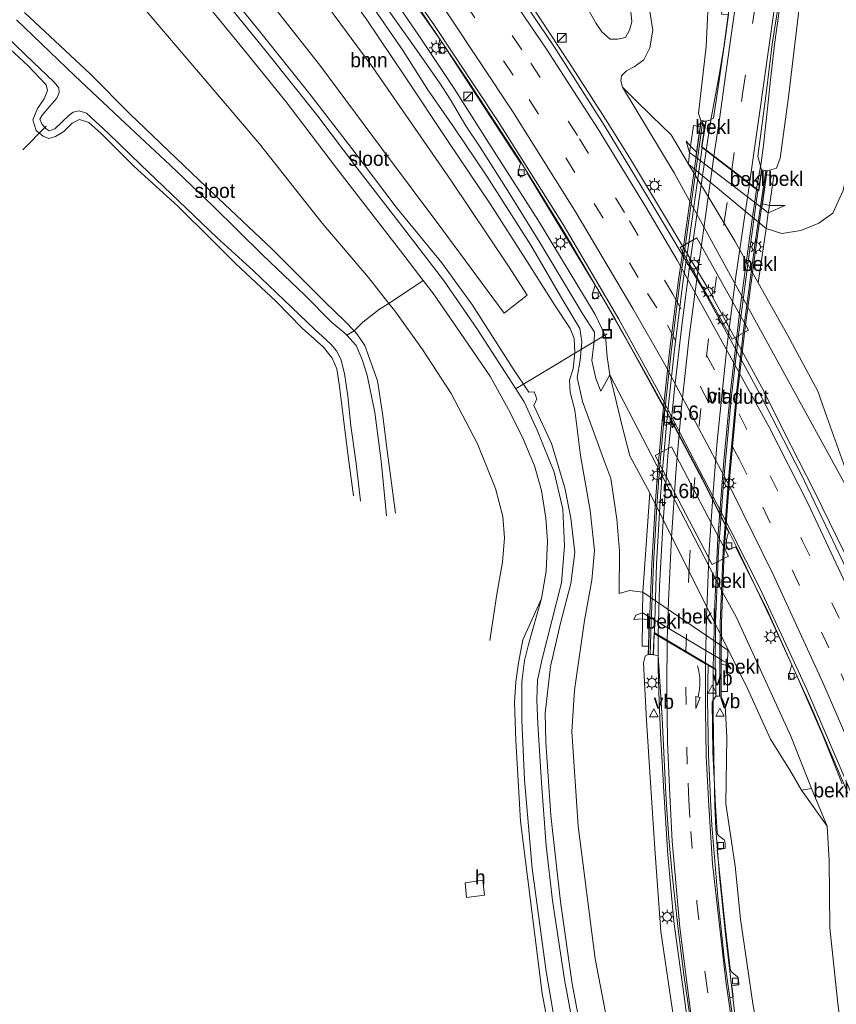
# Model space of a CAD drawing. Header units: millimetres. Extents: x 82463 to 85160, y 450000 to 452470.
# Tile 36 of 98: x 83777 to 83919, y 450564 to 450735. Entities that reach past the tile are written whole.
import ezdxf
from ezdxf.enums import TextEntityAlignment as Align

# ---------------------------------------------------------------- set-up
doc = ezdxf.new("R2010")
doc.units = ezdxf.units.MM
doc.linetypes.add('39strp', pattern=[12, 3, -9])
for name, color, linetype, lineweight in [('af-b1-rasterhekwerk', 8, 'hekwerk', 18), ('af-bs-doorgang', 8, 'Continuous', 18), ('af-bs-rasterhekwerk', 8, 'hekwerk', 18), ('as-b1-kilometr', 13, 'Continuous', 18), ('as-bs-kilometr', 13, 'Continuous', 18), ('bp-b5-boom', 93, 'Continuous', 18), ('gr-b1-geleiderail', 213, 'geleiderail', 18), ('gr-bs-geleiderail', 213, 'geleiderail', 18), ('gw-bs-insteekwatergang', 93, 'Continuous', 18), ('gw-bs-kruinlijn', 93, 'Continuous', 18), ('gw-bs-teenlijn', 93, 'Continuous', 18), ('kd-bs-maaiveldlijn', 8, 'Continuous', 18), ('kw-b6-viaduct', 173, 'Continuous', 18), ('mk-b1-39streep 0.15', 8, '39strp', 18), ('mk-b1-streep 0.15', 8, 'Continuous', 18), ('mk-bs-39streep 0.15', 8, '39strp', 18), ('mk-bs-pijlverdrijf750', 8, 'Continuous', 18), ('mk-bs-streep 0.15', 8, 'Continuous', 18), ('og-b1-terreinafscheiding', 253, 'Continuous', 18), ('og-b5-bebouwing', 173, 'Continuous', 18), ('og-b5-bekleding', 253, 'Continuous', 18), ('og-b5-water', 153, 'Continuous', 18), ('og-bs-inrichtingselement', 253, 'Continuous', 18), ('og-bs-maaiveld', 253, 'Continuous', 18), ('og-bs-terreinafscheiding', 253, 'Continuous', 18), ('vh-b6-verh_soort', 8, 'Continuous', 18), ('wh-bs-duiker', 8, 'duiker', 18), ('wh-bs-kolk', 8, 'Continuous', 18), ('wh-bs-put', 8, 'Continuous', 18), ('wh-bs-waterlijn', 133, 'Continuous', 18), ('wm-b1-lichtmast', 8, 'Continuous', 18), ('wm-bs-lichtmast', 8, 'Continuous', 18), ('wm-bs-verkeersbord', 8, 'Continuous', 18)]:
    doc.layers.add(name, color=color, linetype=linetype, lineweight=lineweight)
doc.layers.add('og-b1-voegovergang', color=10, linetype='Continuous')
doc.styles.add('rtw_iso', font='iso-rtw.shx')
doc.linetypes.add('duiker', pattern='A,0,-2,[15,RTW.shx,S=1,R=0,X=0,Y=0],-2', length=4)
doc.linetypes.add('geleiderail', pattern='A,2,-1,[175,RTW.shx,S=0.5,R=0,X=0,Y=0],-1', length=4)
doc.linetypes.add('hekwerk', pattern='A,7,-1.5,[1,RTW.shx,S=0.75,R=0,X=0,Y=0],-1.5', length=10)

# ---------------------------------------------------------------- blocks, each defined once
blk = doc.blocks.new('dtbattr-r')
at = {"style": 'rtw_iso'}
blk.add_attdef('TAG', text='', height=2.5, dxfattribs=at).set_placement((0, 0), align=Align.MIDDLE_CENTER)
blk = doc.blocks.new('kolk')
blk.add_lwpolyline([(-0.5, -0.5), (0.5, -0.5), (0.5, 0.5), (-0.5, 0.5)], close=True)
blk = doc.blocks.new('verkeersbord')
for p, q in [((0, 0.75), (-0.75, -0.625)), ((0.75, -0.625), (0, 0.75)), ((-0.75, -0.625), (0.75, -0.625))]:
    blk.add_line(p, q)
blk = doc.blocks.new('dtbattr')
at = {"style": 'rtw_iso'}
blk.add_attdef('TAG', (0.59, 0.87), '', height=2.5, dxfattribs=at)
blk = doc.blocks.new('put')
for p, q in [((0.75, 0.75), (-0.75, 0.75)), ((-0.75, 0.75), (-0.75, -0.75)), ((0.75, -0.75), (0.75, 0.75)), ((-0.75, -0.75), (0.75, -0.75))]:
    blk.add_line(p, q)
blk.add_lwpolyline([(-0.625, 0.625), (0.625, 0.625), (0.625, -0.625), (-0.625, -0.625)], close=True)
blk = doc.blocks.new('pijlvr')
for p, q in [((5.53, 0.37, 0.1), (5.37, -0.37, 0.1)), ((5.45, 0, 0.1), (5.45, 0, 0.1)), ((5.45, 0, 0.1), (5.45, 0, 0.1)), ((7.45, -0.45, 0.1), (5.53, 0.37, 0.1)), ((5.37, -0.37, 0.1), (7.45, -0.45, 0.1))]:
    blk.add_line(p, q)
blk.add_arc((2.72, -9.68, 0.1), 10.06, 74.2853, 105.7147)
blk = doc.blocks.new('kast')
blk.add_line((-0.75, -0.75), (0.75, 0.75))
blk.add_lwpolyline([(-0.75, 0.75), (0.75, 0.75), (0.75, -0.75), (-0.75, -0.75)], close=True)
blk = doc.blocks.new('lantaarnpaal')
for p, q in [((-0.75, 0), (-1.25, 0)), ((-0.88, 0.88), (-0.53, 0.53)), ((0, 0.75), (0, 1.25)), ((0.53, 0.53), (0.88, 0.88)), ((0.75, 0), (1.25, 0)), ((-0.53, -0.53), (-0.88, -0.88)), ((0, -0.75), (0, -1.25)), ((0.53, -0.53), (0.88, -0.88))]:
    blk.add_line(p, q)
blk.add_circle((0, 0), 0.75)
blk = doc.blocks.new('hecto')
for p, q in [((0, 0.625), (-0.625, 0)), ((0, -0.625), (0, 0.625)), ((-0.625, 0), (0.625, 0)), ((0.625, 0), (0, -0.625))]:
    blk.add_line(p, q)

msp = doc.modelspace()

# ---------------------------------------------------------------- linework, layer by layer
at = {"layer": 'af-b1-rasterhekwerk'}
for points in [[(83886.45, 450624.982, 3.483), (83886.618, 450630.522, 3.548), (83887.035, 450640.79, 3.594), (83887.698, 450651.72, 3.594), (83888.085, 450657.214, 3.557), (83889.002, 450667.481, 3.539), (83890.098, 450677.594, 3.539), (83891.619, 450689.736, 3.497), (83892.526, 450695.949, 3.455), (83894.227, 450707.896, 3.293), (83895.614, 450717.828, 3.047)], [(83906.553, 450709.195, 3.125), (83904.72, 450696.642, 3.158), (83902.692, 450681.422, 3.186), (83901.389, 450669.935, 3.186), (83900.058, 450655.476, 3.204), (83899.125, 450642.985, 3.06), (83898.628, 450630.496, 2.986), (83898.512, 450617.711, 2.94)]]:
    msp.add_polyline3d(points, dxfattribs=at)
at = {"layer": 'af-bs-doorgang'}
msp.add_polyline3d([(83836.51, 450682.798, -0.965), (83839.375, 450685.067, -0.965)], dxfattribs=at)
at = {"layer": 'af-bs-rasterhekwerk'}
for points in [[(83847.003, 450690.072, -4.555), (83841.035, 450686.08, -1.017), (83839.375, 450685.067, -0.965)], [(83836.51, 450682.798, -0.965), (83834.967, 450681.294, -1.133), (83833.723, 450680.537, -2.043)]]:
    msp.add_polyline3d(points, dxfattribs=at)
at = {"layer": 'gr-b1-geleiderail'}
for points in [[(83887.849, 450628.399, 4.162), (83888.103, 450636.877, 4.203), (83888.677, 450647.239, 4.226), (83889.546, 450659.579, 4.254), (83890.631, 450670.631, 4.249), (83891.945, 450682.248, 4.142), (83893.406, 450693.355, 4.05), (83895.164, 450705.497, 3.971), (83896.18, 450712.627, 3.829)], [(83904.952, 450705.877, 3.832), (83903.919, 450698.621, 3.864), (83902.137, 450685.369, 3.901), (83900.408, 450670.826, 3.938), (83899.244, 450658.677, 3.887), (83898.235, 450645.272, 3.85), (83897.685, 450633.726, 3.789), (83897.43, 450622.731, 3.684)], [(83897.427, 450622.621, 3.683), (83897.427, 450622.61, 3.683)]]:
    msp.add_polyline3d(points, dxfattribs=at)
at = {"layer": 'gr-bs-geleiderail'}
for points in [[(83915.609, 450793.4, 1.95), (83914.824, 450786.886, 2.229), (83914.259, 450781.483, 2.605), (83913.016, 450770.067, 2.842), (83910.782, 450751.278, 3.093), (83909.211, 450739.426, 3.358), (83908.083, 450731.128, 3.399), (83907.388, 450724.938, 3.492), (83906.874, 450719.949, 3.52), (83906.14, 450713.606, 3.627), (83905.736, 450710.531, 3.822), (83904.968, 450705.991, 3.831)], [(83818.933, 450774.488, -1.868), (83824.986, 450766.477, -2.089), (83831.481, 450757.975, -2.242), (83838.59, 450748.227, -2.345), (83845.703, 450738.224, -2.475), (83854.695, 450724.901, -2.646), (83863.542, 450711.348, -2.721), (83871.517, 450698.448, -2.795), (83880.33, 450683.451, -2.841), (83886.58, 450672.253, -2.888), (83889.104, 450667.629, -2.821)], [(83903.282, 450769.752, 1.723), (83902.816, 450762.381, 2.146), (83902.36, 450755.669, 2.591), (83901.874, 450750.3, 2.921), (83901.054, 450743.723, 3.107), (83900.152, 450737.09, 3.297), (83899.294, 450730.611, 3.437), (83898.462, 450725.757, 3.543), (83896.974, 450717.654, 3.706), (83896.196, 450712.742, 3.827)], [(83852.01, 450757.833, -1.549), (83858.91, 450747.957, -1.661), (83865.707, 450738.074, -1.778), (83872.297, 450728.048, -1.866), (83878.817, 450717.939, -1.952), (83883.055, 450711.132, -1.982), (83896.304, 450688.996, -2.022), (83906.197, 450670.779, -2.072), (83909.575, 450664.018, -2.121), (83915.055, 450653.343, -2.109), (83920.295, 450642.564, -2.094), (83925.367, 450631.592, -2.097), (83930.16, 450620.66, -2.088), (83933.302, 450613.404, -2.095)], [(83901.387, 450643.859, -2.79), (83895.622, 450655.439, -2.79), (83890.281, 450665.506, -2.817), (83889.104, 450667.629, -2.821)], [(83901.387, 450643.859, -2.79), (83907.34, 450631.444, -2.832), (83914.585, 450615.619, -2.804), (83920.854, 450600.883, -2.781)], [(83887.846, 450628.285, 4.161), (83887.84, 450622.501, 4.059), (83888.003, 450616.777, 3.98), (83888.251, 450611.37, 3.873), (83888.836, 450601.103, 3.942)], [(83897.732, 450598.717, 3.413), (83897.508, 450607.119, 3.437), (83897.406, 450615.012, 3.511), (83897.427, 450622.61, 3.683)], [(83888.836, 450601.103, 3.942), (83889.508, 450590.132, 3.818), (83890.599, 450578.531, 3.602), (83892.957, 450561.294, 3.296), (83895.059, 450548.08, 2.848), (83898.48, 450531.114, 2.526), (83901.964, 450516.807, 2.045), (83906.327, 450501.439, 1.883), (83911.365, 450486.053, 1.538), (83915.24, 450475.012, 1.132), (83917.489, 450468.863, 0.737)], [(83926.423, 450468.97, 0.412), (83923.186, 450477.988, 0.785), (83919.25, 450489.181, 1.074), (83915.948, 450499.203, 1.378), (83911.546, 450513.783, 1.603), (83907.972, 450527.4, 1.939), (83905.584, 450537.797, 2.174), (83902.845, 450551.67, 2.466), (83901.396, 450560.452, 2.698), (83899.584, 450576.375, 3.091), (83898.541, 450586.461, 3.222), (83897.892, 450594.706, 3.322), (83897.732, 450598.717, 3.413)]]:
    msp.add_polyline3d(points, dxfattribs=at)
at = {"layer": 'gw-bs-insteekwatergang'}
for points in [[(83869.12, 450622.912, -3.661), (83870.885, 450630.427, -3.733), (83872.666, 450637.341, -3.733), (83873.356, 450642.759, -3.682), (83872.642, 450648.727, -3.714), (83871.606, 450654.013, -3.793), (83869.319, 450661.716, -3.816), (83866.233, 450668.314, -3.816), (83866.771, 450669.477, -3.775), (83866.269, 450670.678, -3.775), (83865.35, 450670.644, -3.83), (83862.634, 450674.678, -3.779), (83855.573, 450685.764, -3.793), (83850.221, 450693.1, -3.761), (83842.295, 450702.801, -3.812), (83834.562, 450713.029, -3.895), (83827.356, 450722.399, -3.854), (83818.757, 450733.141, -3.849), (83809.015, 450745.164, -3.816), (83799.835, 450756.981, -3.732)], [(83790.151, 450748.104, -1.505), (83799.16, 450736.553, -1.054), (83809.63, 450724.325, -0.97), (83818.532, 450713.801, -0.965), (83829.452, 450700.009, -1.012), (83837.5, 450690.584, -1.082), (83841.035, 450686.08, -1.017), (83842.063, 450684.771, -0.998), (83846.878, 450678.022, -0.97), (83851.839, 450670.384, -1.007), (83856.415, 450661.636, -1.123), (83859.575, 450653.873, -1.128), (83860.843, 450649.022, -1.054), (83861.117, 450645.269, -1.021), (83860.76, 450641.062, -1.012), (83859.779, 450635.51, -0.938), (83858.57, 450627.437, -0.9)], [(83874.966, 450738.428, -3.125), (83877.096, 450734.734, -2.93), (83878.029, 450733.297, -2.934), (83879.526, 450732.052, -2.897), (83880.78, 450732.003, -2.832), (83882.179, 450732.322, -2.535), (83882.841, 450733.602, -2.126), (83883.282, 450735.066, -2.006), (83883.068, 450737.399, -1.889)], [(83842.182, 450649.563, -0.877), (83840.776, 450659.999, -0.942), (83839.911, 450666.893, -0.984), (83839.056, 450672.585, -1.095), (83836.839, 450678.753, -1.123), (83835.462, 450680.761, -1.128), (83834.967, 450681.294, -1.133), (83833.387, 450682.992, -1.151), (83829.933, 450686.297, -1.123), (83820.74, 450695.513, -1.021), (83809.37, 450706.249, -1.016), (83795.991, 450719.035, -1.007), (83789.172, 450725.967, -1.007), (83777.665, 450736.659, -0.871)], [(83772.907, 450732.297, -1.108), (83778.278, 450727.426, -1.156), (83781.426, 450724.093, -1.156), (83781.694, 450723.089, -1.156), (83781.117, 450721.633, -1.156), (83779.93, 450719.993, -1.086), (83779.119, 450718.009, -1.086), (83779.718, 450716.131, -1.086), (83780.89, 450715.184, -1.054), (83781.908, 450714.765, -1.054), (83783.037, 450715.081, -1.03), (83784.54, 450715.977, -1.03), (83785.976, 450717.411, -1.054), (83787.217, 450718.072, -1.119), (83788.872, 450717.554, -1.119), (83790.938, 450715.675, -1.17), (83796.693, 450709.932, -1.202), (83804.316, 450702.996, -1.23), (83810.258, 450697.148, -1.184), (83814.354, 450693.015, -1.1), (83821.411, 450686.373, -1.054), (83825.944, 450681.739, -1.1), (83829.639, 450678.474, -1.123), (83831.163, 450676.556, -1.072), (83831.962, 450674.662, -1.105), (83832.45, 450671.608, -1.128), (83833.819, 450660.391, -1.068), (83834.854, 450652.57, -1.086)], [(83867.567, 450634.761, -4.555), (83864.316, 450627.542, -3.761)], [(83864.316, 450627.542, -3.761), (83863.558, 450623.553, -3.754), (83863.131, 450620.265, -3.749), (83862.846, 450616.635, -3.738), (83863.12, 450610.067, -3.729), (83863.915, 450595.99, -3.619), (83867.705, 450566.028, -3.688), (83870.105, 450553.165, -3.62), (83872.781, 450539.995, -3.591), (83876.818, 450524.758, -3.578), (83879.834, 450513.973, -3.526), (83883.902, 450501.561, -3.582), (83889.357, 450486.823, -3.625), (83894.256, 450475.262, -3.674), (83897.325, 450468.609, -3.807)], [(83902.461, 450468.673, -3.911), (83899.591, 450476.316, -3.749), (83894.519, 450489.523, -3.739), (83890.198, 450501.629, -3.542), (83886.109, 450512.631, -3.629), (83882.699, 450524.85, -3.696), (83879.612, 450536.414, -3.719), (83877.441, 450544.68, -3.586), (83875.149, 450555.761, -3.726), (83872.879, 450567.733, -3.714), (83870.884, 450581.953, -3.83), (83869.214, 450596.993, -3.762), (83868.318, 450609.761, -3.686), (83868.227, 450614.774, -3.764), (83869.12, 450622.912, -3.661)]]:
    msp.add_polyline3d(points, dxfattribs=at)
at = {"layer": 'gw-bs-kruinlijn'}
for points in [[(83895.285, 450717.874, 3.04), (83894.847, 450719.113, 2.847), (83896.222, 450730.745, 2.694), (83896.723, 450741.724, 2.387), (83896.789, 450749.183, 2.201), (83896.15, 450755.388, 1.979), (83895.528, 450761.028, 1.76), (83895.087, 450767.37, 1.551), (83894.919, 450774.998, 1.44), (83895.256, 450778.522, 1.375), (83896.267, 450782.059, 1.417), (83898.994, 450788.306, 1.412), (83901.844, 450794.462, 1.366), (83902.712, 450796.391, 1.291), (83903.707, 450800.025, 1.24), (83904.173, 450805.181, 1.143), (83904.371, 450811.308, 1.031), (83904.097, 450823.649, 0.912)], [(83918.362, 450790.162, 1.636), (83917.451, 450782.451, 1.89), (83916.246, 450770.998, 2.095), (83915.529, 450761.377, 2.285), (83914.046, 450749.103, 2.359), (83912.365, 450737.464, 2.568), (83910.522, 450721.959, 2.81), (83909.084, 450711.311, 3.047), (83908.455, 450709.581, 3.079), (83906.817, 450709.156, 3.12)], [(83881.088, 450635.629, -0.376), (83881.155, 450642.948, -0.478), (83880.645, 450648.552, -0.552), (83879.62, 450655.593, -0.701), (83878.424, 450658.834, -1.058), (83876.554, 450663.988, -1.941), (83874.671, 450669.022, -2.883), (83873.761, 450673.19, -2.786), (83874.267, 450676.192, -2.767), (83874.576, 450679.395, -2.762), (83874.259, 450681.718, -2.632), (83871.291, 450686.641, -2.54), (83865.712, 450696.194, -2.502), (83858.036, 450708.22, -2.526), (83852.435, 450716.546, -2.535), (83847.778, 450723.232, -2.535), (83843.487, 450730.01, -2.428), (83837.433, 450738.879, -2.386), (83831.897, 450746.505, -2.233), (83825.205, 450755.529, -2.066), (83818.452, 450764.274, -1.931), (83814.392, 450770.325, -1.637)], [(83815.701, 450771.525, -1.551), (83822.371, 450762.395, -1.811), (83827.758, 450755.63, -1.908), (83834.535, 450746.482, -2.066), (83841.704, 450735.978, -2.261), (83844.748, 450731.72, -2.238), (83849.867, 450724.395, -2.41), (83851.676, 450721.589, -2.553), (83854.427, 450716.933, -2.433), (83856.787, 450713.438, -2.358), (83861.717, 450705.669, -2.419), (83867.262, 450696.673, -2.442), (83874.749, 450684.171, -2.41), (83876.793, 450681.053, -2.47), (83876.715, 450679.491, -2.6), (83876.301, 450676.147, -2.688), (83877.013, 450673.008, -2.795), (83877.872, 450670.826, -2.985)], [(83893.1, 450710.301, -0.169), (83890.138, 450715.368, -0.213), (83886.708, 450718.665, -1.328), (83883.779, 450721.545, -2.345), (83881.661, 450723.673, -3.028)], [(83892.734, 450714.286, 1.161), (83893.319, 450712.33, 1.253), (83894.394, 450711.507, 1.247)], [(83909.956, 450703.116, 1.138), (83906.999, 450701.848, 1.178), (83905.88, 450702.705, 1.184)], [(83923.206, 450649.433, -3.11), (83921.544, 450654.147, -2.53), (83919.183, 450660.684, -1.671), (83917.182, 450666.311, -0.961), (83915.612, 450670.824, -0.394), (83910.417, 450680.479, -0.371), (83905.246, 450689.666, -0.191)], [(83899.085, 450635.748, -3.443), (83879.453, 450673.632, -3.57)], [(83885.179, 450635.817, -0.248), (83899.939, 450625.761, -0.265)], [(83883.596, 450631.1, 1.672), (83883.977, 450631.852, 1.63), (83885.125, 450632.262, 1.678), (83886.288, 450631.57, 1.626)], [(83886.458, 450603.623, 3.017), (83885.81, 450613.527, 3.093), (83885.31, 450623.528, 3.144), (83885.588, 450624.739, 3.218), (83886.119, 450624.992, 3.483)], [(83900.537, 450622.43, 0.948), (83899.921, 450623.464, 1.015), (83898.882, 450624.082, 1.062)], [(83898.779, 450617.709, 2.94), (83899.495, 450616.12, 2.856), (83899.795, 450610.63, 2.735), (83899.613, 450599.049, 2.616)], [(83915.31, 450468.832, 0.307), (83910.911, 450480.188, 0.577), (83905.762, 450495.439, 0.943), (83902.68, 450507.417, 1.178), (83899.374, 450519.022, 1.619), (83895.082, 450536.407, 1.888), (83892.668, 450548.914, 2.159), (83890.585, 450561.531, 2.569), (83888.339, 450576.825, 2.768), (83887.352, 450590.403, 3.04), (83886.458, 450603.623, 3.017)], [(83899.613, 450599.049, 2.616), (83900.249, 450594.769, 2.697), (83901.262, 450588.166, 2.635), (83902.159, 450578.956, 2.536), (83904.395, 450563.878, 1.776), (83907.691, 450546.803, 1.679), (83911.886, 450528.446, 1.173), (83914.538, 450515.034, 0.951), (83917.897, 450501.534, 0.562), (83921.413, 450490.12, 0.306), (83927.066, 450474.786, -0.191), (83929.471, 450469.008, -0.428)]]:
    msp.add_polyline3d(points, dxfattribs=at)
at = {"layer": 'gw-bs-teenlijn'}
for points in [[(83923.426, 450784.302, -0.044), (83924.878, 450771.467, -0.408), (83925.086, 450764.42, -0.39), (83923.472, 450735.665, -0.473), (83922.623, 450722.419, -0.436), (83921.971, 450714.716, -0.334), (83919.997, 450705.697, -0.274), (83918.234, 450701.76, -0.218), (83915.767, 450700.035, -0.218), (83912.676, 450698.724, -0.218), (83909.339, 450698.219, -0.218), (83906.638, 450699.124, -0.179), (83893.1, 450710.301, -0.169), (83896.896, 450704.081, -0.245), (83901.214, 450696.833, -0.203), (83905.246, 450689.666, -0.191)], [(83877.872, 450670.826, -2.985), (83879.453, 450673.632, -3.57), (83878.992, 450676.775, -3.626), (83878.678, 450680.389, -3.621), (83876.876, 450684.114, -3.589), (83873.519, 450689.724, -3.57), (83867.066, 450700.455, -3.566), (83858.43, 450713.941, -3.529), (83852.391, 450723.46, -3.431), (83846.222, 450732.639, -3.352), (83836.896, 450746.284, -3.18), (83829.982, 450756.043, -3.074), (83826.836, 450760.319, -2.953), (83827.069, 450761.376, -2.916), (83826.72, 450762.611, -2.916), (83825.58, 450763.108, -2.916), (83824.482, 450762.936, -2.916), (83823.625, 450763.543, -2.916), (83816.83, 450772.56, -2.686)], [(83812.232, 450768.345, -2.911), (83829.85, 450745.635, -3.19), (83837.107, 450735.592, -3.324), (83843.868, 450725.454, -3.426), (83851.316, 450714.239, -3.468), (83858.781, 450703.19, -3.44), (83864.846, 450693.708, -3.389), (83869.824, 450685.819, -3.329), (83872.541, 450681.692, -3.301), (83873.241, 450679.945, -3.31), (83873.382, 450677.546, -3.31), (83873.06, 450674.659, -3.31), (83872.42, 450672.691, -3.38), (83872.552, 450670.649, -3.505), (83873.338, 450667.51, -3.575), (83874.365, 450659.629, -3.603), (83876.015, 450650.074, -3.561), (83876.784, 450643.099, -3.505), (83876.314, 450637.929, -3.561), (83875.04, 450630.915, -3.547), (83873.304, 450618.795, -3.334)], [(83923.206, 450649.433, -3.11), (83890.627, 450708.752, -2.984), (83881.661, 450723.673, -3.028), (83881.376, 450724.766, -2.948), (83881.504, 450725.673, -2.8), (83882.343, 450726.524, -2.646), (83883.654, 450727.195, -2.516), (83885.352, 450728.432, -2.061), (83886.39, 450730.516, -1.755), (83886.909, 450733.574, -1.625), (83886.325, 450737.212, -1.569)], [(83892.734, 450714.286, 1.161), (83893.473, 450713.392, 1.161), (83894.516, 450712.379, 1.161)], [(83907.182, 450703.083, 1.101), (83909.956, 450703.116, 1.138)], [(83886.381, 450653.14, -0.341), (83900.067, 450625.676, -0.366)], [(83885.179, 450635.817, -0.248), (83882.846, 450636.161, -0.315), (83881.088, 450635.629, -0.376)], [(83883.596, 450631.1, 1.672), (83885.113, 450631.23, 1.644), (83886.305, 450630.974, 1.64)], [(83900.537, 450622.43, 0.948), (83899.921, 450623.054, 0.948), (83898.831, 450623.402, 1.041)], [(83873.304, 450618.795, -3.334), (83872.836, 450611.596, -3.421), (83873.932, 450595.141, -3.409), (83876.905, 450572.069, -3.569), (83882.002, 450545.567, -3.582), (83886.624, 450527.052, -3.494), (83890.933, 450512.674, -3.464), (83896.644, 450496.618, -3.445), (83904.081, 450476.546, -3.413), (83907.17, 450468.731, -3.669)], [(83917.242, 450595.146, -3.369), (83917.586, 450589.184, -3.326), (83917.714, 450577.438, -3.312), (83919.077, 450564.284, -3.325), (83920.853, 450551.29, -3.458), (83922.639, 450535.499, -3.623), (83924.916, 450521.468, -3.631), (83928.171, 450506.525, -3.709), (83930.941, 450493.909, -3.738), (83937.731, 450469.111, -3.589)]]:
    msp.add_polyline3d(points, dxfattribs=at)
at = {"layer": 'kd-bs-maaiveldlijn'}
msp.add_polyline3d([(83854.3, 450585.279, -0.92), (83857.385, 450585.744, -0.92), (83857.675, 450583.129, -0.92), (83854.536, 450582.734, -0.92)], dxfattribs=at)
at = {"layer": 'kw-b6-viaduct'}
msp.add_polyline3d([(83895.413, 450713.28, 3.07), (83905.346, 450705.637, 3.125), (83905.854, 450709.267, 3.12), (83906.76, 450709.115, 3.12), (83904.934, 450696.612, 3.158), (83902.907, 450681.396, 3.186), (83901.605, 450669.913, 3.186), (83900.274, 450655.458, 3.204), (83899.341, 450642.972, 3.06), (83898.845, 450630.491, 2.986), (83898.729, 450617.761, 2.94), (83897.905, 450617.787, 2.94), (83897.861, 450622.411, 2.949), (83887.136, 450628.764, 3.488), (83887.009, 450625.022, 3.469), (83886.171, 450625.041, 3.483), (83886.337, 450630.532, 3.548), (83886.753, 450640.803, 3.594), (83887.417, 450651.739, 3.594), (83887.804, 450657.236, 3.557), (83888.722, 450667.509, 3.539), (83889.819, 450677.627, 3.539), (83891.34, 450689.774, 3.497), (83892.247, 450695.989, 3.455), (83893.949, 450707.936, 3.293), (83895.328, 450717.818, 3.04), (83896.117, 450717.712, 3.04)], close=True, dxfattribs=at)
at = {"layer": 'mk-b1-39streep 0.15'}
msp.add_polyline3d([(83892.654, 450625.556, 3.054), (83893.222, 450640.163, 3.237), (83893.976, 450652.775, 3.279), (83894.989, 450664.806, 3.302), (83896.228, 450676.918, 3.302), (83897.58, 450687.746, 3.302), (83899.399, 450700.669, 3.214), (83900.624, 450709.208, 3.101)], dxfattribs=at)
at = {"layer": 'mk-b1-streep 0.15'}
for points in [[(83897.54, 450711.581, 3.083), (83896.062, 450701.217, 3.144), (83894.898, 450692.872, 3.279), (83893.251, 450680.281, 3.293), (83891.903, 450668.023, 3.348), (83890.901, 450656.615, 3.409), (83890.149, 450645.367, 3.46), (83889.644, 450634.36, 3.427), (83889.406, 450627.477, 3.376)], [(83896.108, 450623.508, 3.035), (83896.249, 450631.562, 3.033), (83896.733, 450643.178, 3.06), (83897.402, 450653.31, 3.074), (83898.087, 450662.1, 3.074), (83899.858, 450678.927, 3.121), (83901.374, 450690.751, 3.121), (83903.002, 450701.823, 3.107), (83903.709, 450706.833, 3.116)]]:
    msp.add_polyline3d(points, dxfattribs=at)
at = {"layer": 'mk-bs-39streep 0.15'}
for points in [[(83900.64, 450709.322, 3.099), (83902.593, 450722.864, 2.926), (83906.172, 450748.166, 2.373), (83907.674, 450760.082, 2.132), (83908.952, 450772.046, 1.955), (83910.092, 450785.355, 1.793)], [(83846.238, 450756.04, -2.513), (83855.778, 450742.62, -2.687), (83865.69, 450727.855, -2.856), (83874.185, 450714.7, -2.943), (83882.861, 450700.436, -2.999), (83890.422, 450687.671, -2.982), (83901.925, 450666.792, -2.961), (83912.915, 450644.855, -3.067), (83920.556, 450628.711, -3.057), (83927.947, 450611.951, -3.043)], [(83843.524, 450753.611, -2.72), (83854.294, 450738.257, -2.881), (83865.432, 450721.556, -3.051), (83876.746, 450703.45, -3.147), (83886.011, 450687.819, -3.132), (83889.477, 450682.26, -3.088), (83901.914, 450658.999, -3.155), (83906.051, 450650.602, -3.24), (83919.66, 450621.666, -3.23), (83928.766, 450600.641, -3.216)], [(83893.174, 450599.633, 2.891), (83892.897, 450605.901, 2.912), (83892.708, 450616.324, 2.954), (83892.65, 450625.442, 3.053)], [(83893.174, 450599.633, 2.891), (83893.523, 450594.239, 2.847), (83894.587, 450581.848, 2.722), (83896.066, 450569.116, 2.483), (83898.073, 450555.535, 2.12), (83900.078, 450543.737, 1.798), (83901.987, 450534.727, 1.68), (83904.931, 450522.438, 1.45), (83908.618, 450508.693, 0.915), (83912.137, 450497.38, 0.806), (83915.894, 450486.008, 0.525), (83919.924, 450474.811, 0.236), (83922.193, 450468.871, -0.05)]]:
    msp.add_polyline3d(points, dxfattribs=at)
at = {"layer": 'mk-bs-streep 0.15'}
for points in [[(83907.607, 450802.816, 1.32), (83907.328, 450796.712, 1.315), (83906.941, 450789.305, 1.445), (83906.365, 450781.487, 1.523), (83905.747, 450774.361, 1.667), (83905.078, 450767.591, 1.765), (83904.462, 450761.797, 1.895), (83903.568, 450754.087, 2.085), (83902.744, 450747.877, 2.276), (83901.665, 450740.499, 2.494), (83900.674, 450733.479, 2.68), (83899.604, 450726.129, 2.814), (83898.496, 450718.123, 3.023), (83897.556, 450711.695, 3.082)], [(83903.725, 450706.947, 3.116), (83905.426, 450718.705, 3), (83909.654, 450748.664, 2.406), (83910.557, 450755.655, 2.331), (83911.614, 450764.83, 2.174), (83912.294, 450771.758, 2.039), (83913.078, 450780.135, 1.951), (83913.491, 450785.783, 1.788), (83913.827, 450791.633, 1.728), (83913.99, 450795.305, 1.695)], [(83849.19, 450758.204, -2.334), (83858.839, 450744.506, -2.507), (83868.448, 450730.298, -2.664), (83877.404, 450716.401, -2.774), (83885.676, 450702.916, -2.834), (83891.144, 450693.576, -2.829), (83907.12, 450664.64, -2.865), (83913.86, 450651.324, -2.892), (83923.666, 450630.431, -2.895), (83931.122, 450613.484, -2.886)], [(83840.697, 450751.463, -2.898), (83851.368, 450736.286, -3.064), (83862.54, 450719.48, -3.209), (83873.604, 450701.813, -3.321), (83883.472, 450685.165, -3.397), (83888.968, 450675.532, -3.339), (83900.784, 450653.269, -3.305), (83907.822, 450638.887, -3.41), (83916.487, 450620.119, -3.399), (83925.464, 450599.35, -3.396)], [(83889.402, 450627.363, 3.375), (83889.348, 450619.543, 3.218), (83889.446, 450609.736, 3.102), (83889.869, 450600.527, 3.134)], [(83896.683, 450598.684, 2.73), (83896.219, 450607.345, 2.735), (83896.054, 450615.39, 2.759), (83896.063, 450621.418, 2.842), (83896.106, 450623.393, 3.035)], [(83918.429, 450468.871, 0.302), (83914.705, 450479.257, 0.524), (83911.097, 450489.755, 0.716), (83906.559, 450503.614, 0.993), (83903.374, 450514.689, 1.324), (83900.488, 450526.05, 1.578), (83897.836, 450537.631, 1.88), (83895.462, 450549.914, 2.236), (83893.675, 450561.655, 2.414), (83891.591, 450577.542, 2.607), (83890.268, 450592.549, 2.94), (83889.869, 450600.522, 3.025)], [(83896.683, 450598.684, 2.73), (83897.317, 450588.567, 2.658), (83899.603, 450568.202, 2.249), (83901.778, 450553.487, 1.936), (83904.431, 450539.101, 1.602), (83907.291, 450526.788, 1.264), (83911.631, 450510.615, 1), (83916.531, 450494.743, 0.549), (83921.756, 450479.445, 0.084), (83925.69, 450468.954, -0.294)]]:
    msp.add_polyline3d(points, dxfattribs=at)
at = {"layer": 'og-b1-terreinafscheiding'}
for points in [[(83887.234, 450628.764, 3.488), (83887.565, 450640.763, 3.594), (83888.228, 450651.685, 3.594), (83888.614, 450657.171, 3.557), (83889.53, 450667.429, 3.539), (83890.625, 450677.533, 3.539), (83892.145, 450689.665, 3.497), (83893.051, 450695.873, 3.455), (83894.753, 450707.822, 3.293), (83895.481, 450713.165, 3.07)], [(83895.481, 450713.165, 3.07), (83905.201, 450705.685, 3.125)], [(83905.201, 450705.685, 3.125), (83903.947, 450696.75, 3.158), (83901.917, 450681.518, 3.186), (83900.612, 450670.015, 3.186), (83899.28, 450655.541, 3.204), (83898.345, 450643.029, 3.06), (83897.848, 450630.516, 2.986), (83897.759, 450622.524, 2.952)], [(83897.759, 450622.524, 2.952), (83887.234, 450628.764, 3.488)]]:
    msp.add_polyline3d(points, dxfattribs=at)
at = {"layer": 'og-b1-voegovergang'}
for points in [[(83905.346, 450705.637, 3.125), (83895.413, 450713.28, 3.07)], [(83897.861, 450622.411, 2.949), (83887.136, 450628.764, 3.488)]]:
    msp.add_polyline3d(points, dxfattribs=at)
at = {"layer": 'og-b5-bebouwing'}
msp.add_polyline3d([(83857.675, 450583.129, -0.92), (83854.536, 450582.734, -0.92), (83854.3, 450585.279, -0.92), (83857.385, 450585.744, -0.92)], close=True, dxfattribs=at)
at = {"layer": 'og-b5-bekleding'}
for points in [[(83921.544, 450654.147, -2.53), (83923.206, 450649.433, -3.11), (83890.627, 450708.752, -2.984), (83881.661, 450723.673, -3.028), (83883.779, 450721.545, -2.345), (83886.708, 450718.665, -1.328), (83890.138, 450715.368, -0.213), (83893.1, 450710.301, -0.169), (83896.896, 450704.081, -0.245), (83901.214, 450696.833, -0.203), (83905.246, 450689.666, -0.191), (83910.417, 450680.479, -0.371), (83915.612, 450670.824, -0.394), (83917.182, 450666.311, -0.961), (83919.183, 450660.684, -1.671)], [(83895.143, 450716.856, 2.68), (83894.516, 450712.379, 1.161), (83893.473, 450713.392, 1.161), (83893.995, 450716.997, 2.681)], [(83906.999, 450701.848, 1.178), (83906.638, 450699.124, -0.179), (83893.1, 450710.301, -0.169), (83893.319, 450712.33, 1.253), (83894.394, 450711.507, 1.247), (83905.88, 450702.705, 1.184)], [(83907.948, 450708.252, 2.695), (83907.182, 450703.083, 1.101), (83905.978, 450703.411, 1.101), (83906.71, 450708.426, 2.731)], [(83914.496, 450601.675, -3.384), (83912.791, 450601.375, -1.723), (83910.676, 450604.997, -1.332), (83907.374, 450610.269, -0.306), (83903.087, 450619.726, -0.311), (83900.067, 450625.676, -0.366), (83886.381, 450653.14, -0.341), (83882.947, 450659.577, -0.38), (83881.633, 450664.455, -1.467), (83879.453, 450673.632, -3.57), (83899.085, 450635.748, -3.443), (83901.39, 450631.528, -3.561), (83906.233, 450621.07, -3.515), (83910.901, 450610.791, -3.478)], [(83899.939, 450625.761, -0.265), (83899.921, 450623.464, 1.015), (83898.882, 450624.082, 1.062), (83886.288, 450631.57, 1.626), (83885.125, 450632.262, 1.678), (83885.179, 450635.817, -0.248)], [(83886.18, 450626.462, 3.032), (83885.058, 450626.431, 3.076), (83885.113, 450631.23, 1.644), (83886.305, 450630.974, 1.64)], [(83899.921, 450623.054, 0.948), (83899.919, 450618.556, 2.666), (83898.787, 450618.563, 2.624), (83898.831, 450623.402, 1.041)], [(83914.496, 450601.675, -3.384), (83917.242, 450595.146, -3.369), (83912.791, 450601.375, -1.723)]]:
    msp.add_polyline3d(points, close=True, dxfattribs=at)
at = {"layer": 'og-bs-maaiveld'}
for points in [[(83905.812, 450709.325, 3.12), (83906.817, 450709.156, 3.12), (83906.71, 450708.426, 2.731), (83905.978, 450703.411, 1.101), (83905.88, 450702.705, 1.184), (83894.394, 450711.507, 1.247), (83894.516, 450712.379, 1.161), (83895.143, 450716.856, 2.68), (83895.285, 450717.874, 3.04), (83896.174, 450717.755, 3.04)], [(83887.057, 450624.971, 3.469), (83886.119, 450624.992, 3.483), (83886.18, 450626.462, 3.032), (83886.305, 450630.974, 1.64), (83886.288, 450631.57, 1.626), (83898.882, 450624.082, 1.062), (83898.831, 450623.402, 1.041), (83898.787, 450618.563, 2.624), (83898.779, 450617.709, 2.94), (83897.855, 450617.739, 2.94)], [(83887.183, 450628.678, 3.488), (83887.057, 450624.971, 3.469)], [(83897.855, 450617.739, 2.94), (83897.811, 450622.382, 2.949)]]:
    msp.add_polyline3d(points, dxfattribs=at)
at = {"layer": 'og-bs-terreinafscheiding'}
for points in [[(83896.174, 450717.755, 3.04), (83896.854, 450717.949, 3.037), (83897.467, 450718.296, 2.963), (83898.413, 450724.433, 2.828), (83899.702, 450733.291, 2.675), (83900.078, 450736.295, 2.643), (83898.883, 450736.378, 2.643), (83899.102, 450737.495, 2.643), (83899.679, 450738.143, 2.643), (83900.516, 450738.822, 2.643), (83900.987, 450742.376, 2.568), (83901.703, 450747.99, 2.341), (83903.077, 450758.887, 2.081), (83903.232, 450760.282, 1.946), (83903.658, 450760.747, 1.914), (83903.868, 450761.809, 1.872), (83904.629, 450768.63, 1.788), (83905.86, 450781.36, 1.621), (83906.6, 450790.239, 1.519), (83907.047, 450798.446, 1.398), (83907.078, 450803.437, 1.226)], [(83914.28, 450794.964, 1.752), (83914.486, 450792.798, 1.705), (83914.417, 450788.292, 1.677), (83914.049, 450783.115, 1.718), (83913.586, 450777.318, 1.941), (83911.862, 450761.968, 2.234), (83910.938, 450754.512, 2.373), (83908.957, 450739.298, 2.578), (83907.697, 450731.132, 2.708), (83906.632, 450722.603, 2.786), (83905.674, 450715.175, 2.884), (83905.198, 450711.663, 2.968), (83905.812, 450709.325, 3.12), (83905.308, 450705.729, 3.125)], [(83809.46, 450765.804, -3.039), (83816.805, 450756.233, -3.111), (83827.721, 450741.346, -3.366), (83838.229, 450727.093, -3.385), (83851.826, 450707.521, -3.375), (83861.833, 450692.529, -3.403), (83865.081, 450687.493, -3.403), (83861.084, 450684.351, -3.403)], [(83861.084, 450684.351, -3.403), (83850.439, 450698.796, -3.408), (83839.772, 450713.07, -3.538), (83829.006, 450727.514, -3.543), (83817.758, 450741.849, -3.543), (83806.811, 450756.3, -3.543), (83803.565, 450760.4, -3.543)], [(83850.223, 450759.009, -2.292), (83860.082, 450745.065, -2.456), (83869.683, 450730.789, -2.605), (83878.461, 450717.082, -2.728), (83886.237, 450704.256, -2.772), (83895.694, 450688.468, -2.775), (83905.587, 450670.251, -2.825), (83912.669, 450656.467, -2.85), (83924.844, 450630.968, -2.856), (83932.518, 450613.69, -2.845)], [(83838.249, 450749.715, -3.046), (83848.866, 450734.57, -3.237), (83860.046, 450717.705, -3.388), (83871.346, 450699.795, -3.495), (83881.038, 450683.344, -3.563), (83887.873, 450670.834, -3.639), (83900.503, 450646.508, -3.631), (83905.577, 450636.438, -3.558), (83913.714, 450618.899, -3.599), (83922.554, 450598.205, -3.563)], [(83842.788, 450742.251, -3.208), (83849.875, 450732.011, -3.361), (83849.6, 450730.629, -3.403), (83850.194, 450729.549, -3.417), (83851.228, 450730.026, -3.44), (83863.9, 450710.535, -3.496), (83863.599, 450709.38, -3.496), (83863.584, 450708.673, -3.496), (83863.983, 450708.005, -3.496), (83865.14, 450708.688, -3.524), (83876.925, 450689.227, -3.594), (83876.36, 450687.572, -3.594), (83876.75, 450686.792, -3.594), (83877.959, 450687.476, -3.635), (83883.276, 450678.082, -3.631), (83888.996, 450667.599, -3.511), (83888.65, 450665.912, -3.532), (83889.058, 450664.852, -3.543), (83890.239, 450665.445, -3.508), (83895.532, 450655.362, -3.483), (83900.102, 450646.324, -3.504), (83899.711, 450644.917, -3.575), (83899.693, 450644.09, -3.574), (83900.071, 450643.209, -3.539), (83901.287, 450643.713, -3.506), (83906.728, 450632.885, -3.524), (83911.101, 450623.178, -3.505), (83910.556, 450621.462, -3.505), (83910.924, 450620.589, -3.505), (83912.018, 450621.188, -3.505), (83916.429, 450611.077, -3.496), (83919.821, 450602.509, -3.495)], [(83895.143, 450716.856, 2.68), (83893.995, 450716.997, 2.681), (83893.473, 450713.392, 1.161), (83893.319, 450712.33, 1.253), (83893.1, 450710.301, -0.169)], [(83895.467, 450713.302, 3.07), (83896.174, 450717.755, 3.04)], [(83905.308, 450705.729, 3.125), (83895.467, 450713.302, 3.07)], [(83906.71, 450708.426, 2.731), (83907.948, 450708.252, 2.695), (83907.182, 450703.083, 1.101), (83906.999, 450701.848, 1.178), (83906.638, 450699.124, -0.179), (83905.246, 450689.666, -0.191)], [(83905.978, 450703.411, 1.101), (83907.182, 450703.083, 1.101)], [(83894.553, 450697.456, -2.91), (83891.655, 450695.764, -2.846), (83900.7, 450679.832, -2.86), (83903.558, 450681.442, -2.875), (83894.553, 450697.456, -2.91)], [(83879.453, 450673.632, -3.57), (83881.633, 450664.455, -1.467), (83882.947, 450659.577, -0.38), (83886.381, 450653.14, -0.341), (83885.179, 450635.817, -0.248), (83885.125, 450632.262, 1.678), (83885.113, 450631.23, 1.644), (83885.058, 450626.431, 3.076), (83886.18, 450626.462, 3.032)], [(83890.183, 450661.102, -3.527), (83887.338, 450659.607, -3.53), (83897.227, 450640.661, -3.584), (83900.078, 450642.104, -3.547), (83890.183, 450661.102, -3.527)], [(83914.496, 450601.675, -3.384), (83910.901, 450610.791, -3.478), (83906.233, 450621.07, -3.515), (83901.39, 450631.528, -3.561), (83899.085, 450635.748, -3.443)], [(83897.811, 450622.382, 2.949), (83896.562, 450623.16, 3.011), (83896.106, 450623.393, 3.035), (83887.183, 450628.678, 3.488)], [(83889.212, 450600.704, 3.051), (83888.549, 450613.969, 3.065), (83887.829, 450624.85, 3.265), (83887.057, 450624.971, 3.469)], [(83912.791, 450601.375, -1.723), (83910.676, 450604.997, -1.332), (83907.374, 450610.269, -0.306), (83903.087, 450619.726, -0.311), (83900.067, 450625.676, -0.366), (83899.939, 450625.761, -0.265), (83899.921, 450623.464, 1.015), (83899.921, 450623.054, 0.948), (83899.919, 450618.556, 2.666), (83898.787, 450618.563, 2.624)], [(83897.025, 450598.592, 2.749), (83896.584, 450607.488, 2.712), (83896.435, 450617.234, 2.875), (83896.562, 450623.16, 3.011)], [(83897.843, 450598.737, 2.698), (83897.362, 450607.99, 2.698), (83897.249, 450616.77, 2.87), (83897.855, 450617.739, 2.94)], [(83917.985, 450468.865, 0.161), (83916.248, 450473.821, 0.384), (83912.954, 450483.109, 0.64), (83908.911, 450495.499, 0.86), (83903.908, 450511.759, 1.234), (83899.586, 450528.427, 1.683), (83897.054, 450540.239, 2.02), (83894.385, 450555.009, 2.352), (83892.286, 450569.264, 2.583), (83891.25, 450577.73, 2.765), (83890.283, 450586.722, 2.977), (83889.692, 450593.053, 3.021), (83889.369, 450598.034, 3.039), (83889.212, 450600.704, 3.051)], [(83912.791, 450601.375, -1.723), (83917.242, 450595.146, -3.369), (83914.496, 450601.675, -3.384)], [(83897.025, 450598.592, 2.749), (83897.195, 450595.319, 2.761), (83898.248, 450582.771, 2.452), (83899.349, 450572.219, 2.223), (83900.286, 450565.291, 2.251), (83902.181, 450552.865, 1.783), (83904.071, 450542.36, 1.603), (83906.35, 450531.781, 1.324), (83909.761, 450518.261, 0.976), (83913.531, 450505.194, 0.567), (83917.695, 450492.324, 0.373), (83921.336, 450481.88, -0.028), (83926.257, 450468.968, -0.215)], [(83897.843, 450598.737, 2.698), (83898.085, 450594.084, 2.684), (83898.17, 450593.749, 2.686), (83898.402, 450593.481, 2.687), (83899.313, 450592.76, 2.688), (83899.438, 450592.401, 2.69), (83899.501, 450592.17, 2.687), (83899.486, 450591.245, 2.687), (83898.124, 450591.043, 2.689), (83899.573, 450577.206, 2.311), (83900.37, 450570.335, 2.338), (83900.473, 450569.956, 2.339), (83900.649, 450569.728, 2.341), (83901.645, 450568.912, 2.33), (83901.736, 450568.742, 2.331), (83901.843, 450568.435, 2.332), (83901.902, 450567.551, 2.324), (83900.644, 450567.352, 2.267), (83900.891, 450565.433, 2.259), (83900.286, 450565.291, 2.251)]]:
    msp.add_polyline3d(points, dxfattribs=at)
at = {"layer": 'vh-b6-verh_soort'}
msp.add_polyline3d([(83897.848, 450630.516, 2.986), (83897.759, 450622.524, 2.952), (83887.234, 450628.764, 3.488), (83887.565, 450640.763, 3.594), (83888.228, 450651.685, 3.594), (83888.614, 450657.171, 3.557), (83889.53, 450667.429, 3.539), (83890.625, 450677.533, 3.539), (83892.145, 450689.665, 3.497), (83893.051, 450695.873, 3.455), (83894.753, 450707.822, 3.293), (83895.481, 450713.165, 3.07), (83905.201, 450705.685, 3.125), (83903.947, 450696.75, 3.158), (83901.917, 450681.518, 3.186), (83900.612, 450670.015, 3.186), (83899.28, 450655.541, 3.204), (83898.345, 450643.029, 3.06)], close=True, dxfattribs=at)
at = {"layer": 'wh-bs-duiker'}
for points in [[(83781.441, 450716.882, -1.857), (83777.404, 450712.772, -1.857)], [(83863.155, 450671.248, -4.244), (83878.979, 450680.783, -4.244)]]:
    msp.add_polyline3d(points, dxfattribs=at)
at = {"layer": 'wh-bs-waterlijn'}
for points in [[(83798.542, 450755.796, -4.553), (83810.338, 450741.433, -4.555), (83819.736, 450729.828, -4.555), (83828.665, 450718.612, -4.555), (83835.44, 450709.663, -4.555), (83842.839, 450700.147, -4.555), (83850.528, 450690.1, -4.555), (83856.429, 450681.558, -4.555), (83861.963, 450672.994, -4.555), (83864.548, 450668.962, -4.555), (83866.81, 450664.045, -4.555), (83869.794, 450656.716, -4.555), (83871.271, 450650.27, -4.555), (83871.54, 450643.902, -4.555), (83871.026, 450637.446, -4.555), (83867.667, 450624.254, -4.55)], [(83865.324, 450626.742, -4.55), (83867.567, 450634.761, -4.555), (83868.395, 450639.494, -4.555), (83868.632, 450644.73, -4.555), (83868.291, 450648.706, -4.555), (83867.562, 450653.55, -4.555), (83866.372, 450657.807, -4.555), (83864.377, 450662.491, -4.555), (83862.092, 450667.079, -4.555), (83858.694, 450673.316, -4.555), (83853.44, 450681.024, -4.555), (83848.811, 450687.719, -4.555), (83847.003, 450690.072, -4.555), (83843.058, 450695.204, -4.555), (83831.916, 450709.597, -4.555), (83823.103, 450721.181, -4.555), (83815.685, 450730.372, -4.555), (83805.439, 450742.923, -4.555), (83796.434, 450753.864, -4.553)], [(83776.272, 450735.382, -2.044), (83786.45, 450725.632, -2.043), (83795.189, 450717.404, -2.043), (83802.983, 450710.135, -2.043), (83810.436, 450703.044, -2.043), (83819.053, 450694.517, -2.043), (83826.445, 450687.443, -2.043), (83831.011, 450682.883, -2.043), (83833.437, 450680.856, -2.043), (83833.723, 450680.537, -2.043), (83835.334, 450678.744, -2.043), (83836.385, 450676.332, -2.043), (83837.283, 450673.613, -2.043), (83838.562, 450667.072, -2.043), (83839.705, 450658.694, -2.043), (83840.595, 450649.121, -2.043)], [(83836.105, 450651.675, -2.043), (83835.332, 450658.209, -2.043), (83834.415, 450664.768, -2.043), (83833.887, 450669.944, -2.043), (83833.291, 450673.866, -2.043), (83832.675, 450676.356, -2.043), (83831.928, 450677.81, -2.043), (83830.91, 450678.972, -2.043), (83828.069, 450681.575, -2.043), (83822.838, 450686.646, -2.043), (83817.481, 450691.739, -2.043), (83811.107, 450697.544, -2.043), (83797.921, 450710.152, -2.043), (83792.304, 450715.613, -2.043), (83788.438, 450719.174, -2.043), (83787.161, 450719.548, -2.043), (83786.143, 450719.327, -2.043), (83785.452, 450718.807, -2.043), (83782.928, 450716.431, -2.043), (83781.947, 450716.108, -2.043), (83781.413, 450716.454, -2.043), (83780.745, 450717.207, -2.043), (83780.353, 450718.131, -2.043), (83780.767, 450718.791, -2.043), (83782.061, 450720.391, -2.043), (83783.298, 450721.785, -2.043), (83783.69, 450722.779, -2.043), (83783.625, 450723.545, -2.043), (83782.828, 450724.524, -2.043), (83777.894, 450729.223, -2.043), (83773.862, 450733.173, -1.998)], [(83865.324, 450626.742, -4.55), (83864.609, 450623.982, -4.55), (83864.145, 450620.262, -4.55), (83864.12, 450613.588, -4.55), (83864.629, 450603.21, -4.55), (83865.934, 450587.769, -4.55), (83868.361, 450569.872, -4.55), (83870.887, 450555.231, -4.55), (83874.563, 450538.838, -4.55), (83879.576, 450520.254, -4.55), (83885.499, 450501.613, -4.55), (83889.825, 450489.83, -4.55), (83894.293, 450478.538, -4.55), (83898.26, 450468.62, -4.55)], [(83901.304, 450468.658, -4.55), (83892.063, 450492.643, -4.55), (83888.418, 450502.348, -4.55), (83883.54, 450517.126, -4.55), (83880.265, 450528.347, -4.55), (83876.959, 450541.01, -4.55), (83874.82, 450550.992, -4.55), (83871.56, 450568.494, -4.55), (83869.476, 450582.211, -4.55), (83868.377, 450591.745, -4.55), (83867.556, 450602.695, -4.55), (83866.954, 450612.957, -4.55), (83866.762, 450617.196, -4.55), (83866.89, 450620.527, -4.55), (83867.667, 450624.254, -4.55)]]:
    msp.add_polyline3d(points, dxfattribs=at)

# ---------------------------------------------------------------- block references
at = {"layer": 'as-b1-kilometr'}
ref = msp.add_blockref('dtbattr', (83888.582, 450651.456, 4.236), dxfattribs=at)
ref.add_attrib('TAG', '5.6b', dxfattribs={"layer": '0', "height": 2.5, "style": 'rtw_iso'}).set_placement((83888.582, 450651.456, 4.236), align=Align.BOTTOM_LEFT)
msp.add_blockref('hecto', (83888.582, 450651.456, 4.236), dxfattribs=at)
at = {"layer": 'as-bs-kilometr'}
ref = msp.add_blockref('dtbattr', (83890.285, 450665.051, -3.637), dxfattribs=at)
ref.add_attrib('TAG', '5.6', dxfattribs={"layer": '0', "height": 2.5, "style": 'rtw_iso'}).set_placement((83890.285, 450665.051, -3.637), align=Align.BOTTOM_LEFT)
msp.add_blockref('hecto', (83890.285, 450665.051, -3.637), dxfattribs=at)
at = {"layer": 'bp-b5-boom'}
ref = msp.add_blockref('dtbattr-r', (83834.320312, 450726.390625, -3.4004), dxfattribs=at)
ref.add_attrib('TAG', 'bmn', dxfattribs={"layer": '0', "height": 2.5, "style": 'rtw_iso'}).set_placement((83834.320312, 450726.390625, -3.4004), align=Align.BOTTOM_LEFT)
at = {"layer": 'kw-b6-viaduct'}
ref = msp.add_blockref('dtbattr-r', (83896.46875, 450667.859375, 3.258929), dxfattribs=at)
ref.add_attrib('TAG', 'viaduct', dxfattribs={"layer": '0', "height": 2.5, "style": 'rtw_iso'}).set_placement((83896.46875, 450667.859375, 3.258929), align=Align.BOTTOM_LEFT)
at = {"layer": 'mk-bs-pijlverdrijf750', "rotation": 271.1}
msp.add_blockref('pijlvr', (83894.684, 450623.045, 3.013), dxfattribs=at)
at = {"layer": 'og-b5-bebouwing'}
ref = msp.add_blockref('dtbattr-r', (83855.976562, 450584.25, -0.92), dxfattribs=at)
ref.add_attrib('TAG', 'h', dxfattribs={"layer": '0', "height": 2.5, "style": 'rtw_iso'}).set_placement((83855.976562, 450584.25, -0.92), align=Align.BOTTOM_LEFT)
at = {"layer": 'og-b5-bekleding'}
ref = msp.add_blockref('dtbattr-r', (83894.304688, 450714.78125, 2.0726), dxfattribs=at)
ref.add_attrib('TAG', 'bekl', dxfattribs={"layer": '0', "height": 2.5, "style": 'rtw_iso'}).set_placement((83894.304688, 450714.78125, 2.0726), align=Align.BOTTOM_LEFT)
ref = msp.add_blockref('dtbattr-r', (83900.289062, 450705.71875, 0.813143), dxfattribs=at)
ref.add_attrib('TAG', 'bekl', dxfattribs={"layer": '0', "height": 2.5, "style": 'rtw_iso'}).set_placement((83900.289062, 450705.71875, 0.813143), align=Align.BOTTOM_LEFT)
ref = msp.add_blockref('dtbattr-r', (83906.960938, 450705.765625, 2.0646), dxfattribs=at)
ref.add_attrib('TAG', 'bekl', dxfattribs={"layer": '0', "height": 2.5, "style": 'rtw_iso'}).set_placement((83906.960938, 450705.765625, 2.0646), align=Align.BOTTOM_LEFT)
ref = msp.add_blockref('dtbattr-r', (83902.429688, 450690.953125, -1.392063), dxfattribs=at)
ref.add_attrib('TAG', 'bekl', dxfattribs={"layer": '0', "height": 2.5, "style": 'rtw_iso'}).set_placement((83902.429688, 450690.953125, -1.392063), align=Align.BOTTOM_LEFT)
ref = msp.add_blockref('dtbattr-r', (83896.976562, 450635.84375, -2.0374), dxfattribs=at)
ref.add_attrib('TAG', 'bekl', dxfattribs={"layer": '0', "height": 2.5, "style": 'rtw_iso'}).set_placement((83896.976562, 450635.84375, -2.0374), align=Align.BOTTOM_LEFT)
ref = msp.add_blockref('dtbattr-r', (83891.886719, 450629.625, 0.657571), dxfattribs=at)
ref.add_attrib('TAG', 'bekl', dxfattribs={"layer": '0', "height": 2.5, "style": 'rtw_iso'}).set_placement((83891.886719, 450629.625, 0.657571), align=Align.BOTTOM_LEFT)
ref = msp.add_blockref('dtbattr-r', (83885.679688, 450628.765625, 2.4848), dxfattribs=at)
ref.add_attrib('TAG', 'bekl', dxfattribs={"layer": '0', "height": 2.5, "style": 'rtw_iso'}).set_placement((83885.679688, 450628.765625, 2.4848), align=Align.BOTTOM_LEFT)
ref = msp.add_blockref('dtbattr-r', (83899.351562, 450620.90625, 1.6454), dxfattribs=at)
ref.add_attrib('TAG', 'bekl', dxfattribs={"layer": '0', "height": 2.5, "style": 'rtw_iso'}).set_placement((83899.351562, 450620.90625, 1.6454), align=Align.BOTTOM_LEFT)
ref = msp.add_blockref('dtbattr-r', (83914.843, 450599.398667, -2.965), dxfattribs=at)
ref.add_attrib('TAG', 'bekl', dxfattribs={"layer": '0', "height": 2.5, "style": 'rtw_iso'}).set_placement((83914.843, 450599.398667, -2.965), align=Align.BOTTOM_LEFT)
at = {"layer": 'og-b5-water'}
ref = msp.add_blockref('dtbattr-r', (83833.984375, 450709.25, -4.554611), dxfattribs=at)
ref.add_attrib('TAG', 'sloot', dxfattribs={"layer": '0', "height": 2.5, "style": 'rtw_iso'}).set_placement((83833.984375, 450709.25, -4.554611), align=Align.BOTTOM_LEFT)
ref = msp.add_blockref('dtbattr-r', (83807.226562, 450703.671875, -2.042083), dxfattribs=at)
ref.add_attrib('TAG', 'sloot', dxfattribs={"layer": '0', "height": 2.5, "style": 'rtw_iso'}).set_placement((83807.226562, 450703.671875, -2.042083), align=Align.BOTTOM_LEFT)
at = {"layer": 'og-bs-inrichtingselement'}
for p in [(83871.127, 450732.246, -2.28), (83854.809, 450722.065, -2.86)]:
    msp.add_blockref('kast', p, dxfattribs=at)
at = {"layer": 'vh-b6-verh_soort'}
ref = msp.add_blockref('dtbattr-r', (83896.21875, 450668.015625, 3.287842), dxfattribs=at)
ref.add_attrib('TAG', 'bit', dxfattribs={"layer": '0', "height": 2.5, "style": 'rtw_iso'}).set_placement((83896.21875, 450668.015625, 3.287842), align=Align.BOTTOM_LEFT)
at = {"layer": 'wh-bs-kolk'}
for p in [(83850.261, 450730.089, -3.464), (83864.024, 450708.8, -3.668), (83876.915, 450687.393, -3.682), (83889.446, 450665.837, -3.675), (83900.151, 450643.906, -3.68), (83911.024, 450621.203, -3.696), (83898.733, 450591.785, 2.523), (83901.263, 450568.189, 2.056)]:
    msp.add_blockref('kolk', p, dxfattribs=at)
at = {"layer": 'wh-bs-put'}
ref = msp.add_blockref('dtbattr', (83878.979, 450680.783, -3.589), dxfattribs=at)
ref.add_attrib('TAG', 'r', dxfattribs={"layer": '0', "height": 2.5, "style": 'rtw_iso'}).set_placement((83878.979, 450680.783, -3.589), align=Align.BOTTOM_LEFT)
msp.add_blockref('put', (83878.979, 450680.783, -3.589), dxfattribs=at)
at = {"layer": 'wm-b1-lichtmast'}
for p in [(83904.895, 450695.933, 3.159), (83887.678, 450656.164, 3.565), (83900.177, 450654.79, 3.444)]:
    msp.add_blockref('lantaarnpaal', p, dxfattribs=at)
at = {"layer": 'wm-bs-lichtmast'}
for p in [(83849.276, 450730.541, -3.283), (83887.201, 450706.583, -2.707), (83870.88, 450696.611, -3.468), (83894.118, 450692.847, 1.161), (83896.609, 450688.097, 1.122), (83899.101, 450683.334, 1.065), (83907.46, 450628.097, -3.426), (83886.778, 450620.077, 3.362), (83889.405, 450579.36, 2.735)]:
    msp.add_blockref('lantaarnpaal', p, dxfattribs=at)
at = {"layer": 'wm-bs-verkeersbord'}
ref = msp.add_blockref('dtbattr', (83897.269, 450618.89, 2.982), dxfattribs=at)
ref.add_attrib('TAG', 'vb', dxfattribs={"layer": '0', "height": 2.5, "style": 'rtw_iso'}).set_placement((83897.269, 450618.89, 2.982), align=Align.BOTTOM_LEFT)
for p in [(83897.269, 450618.89, 2.982), (83887.076, 450614.81, 3.2), (83898.6, 450614.897, 2.912)]:
    msp.add_blockref('verkeersbord', p, dxfattribs=at)
ref = msp.add_blockref('dtbattr', (83887.076, 450614.81, 3.2), dxfattribs=at)
ref.add_attrib('TAG', 'vb', dxfattribs={"layer": '0', "height": 2.5, "style": 'rtw_iso'}).set_placement((83887.076, 450614.81, 3.2), align=Align.BOTTOM_LEFT)
ref = msp.add_blockref('dtbattr', (83898.6, 450614.897, 2.912), dxfattribs=at)
ref.add_attrib('TAG', 'vb', dxfattribs={"layer": '0', "height": 2.5, "style": 'rtw_iso'}).set_placement((83898.6, 450614.897, 2.912), align=Align.BOTTOM_LEFT)

doc.saveas('drawing.dxf')
